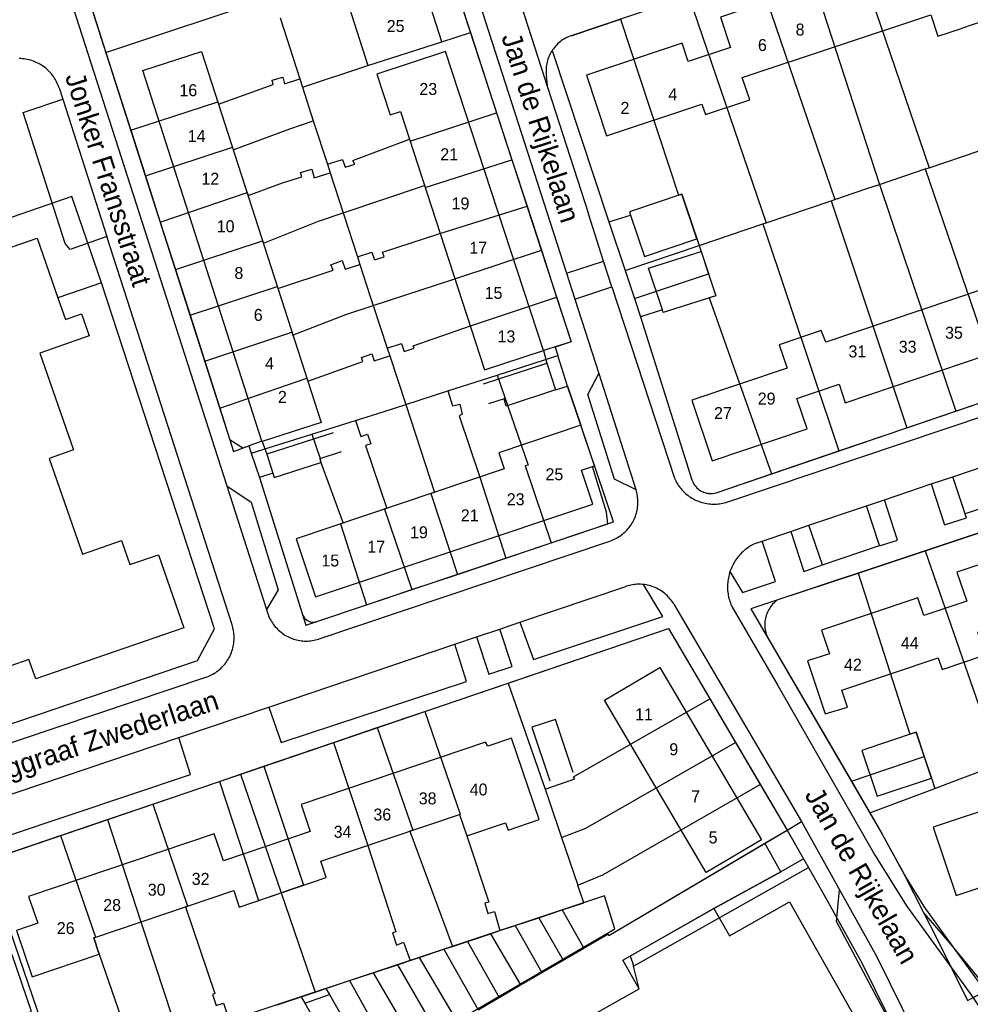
# Model space of a CAD drawing. Extents: x 123992 to 125854, y 449108 to 451911.
# Tile 163 of 175: x 125229 to 125348, y 451268 to 451392. Entities that reach past the tile are written whole.
import ezdxf
from ezdxf.enums import TextEntityAlignment as Align

# ---------------------------------------------------------------- set-up
doc = ezdxf.new("R2010")
doc.units = 0
for name, color, linetype in [('DEFAULT_113', 2, 'CONTINUOUS'), ('DEFAULT_117', 3, 'CONTINUOUS'), ('DEFAULT_21', 8, 'CONTINUOUS'), ('DEFAULT_4', 1, 'CONTINUOUS'), ('DEFAULT_6', 1, 'CONTINUOUS'), ('DEFAULT_99', 9, 'CONTINUOUS')]:
    doc.layers.add(name, color=color, linetype=linetype)

msp = doc.modelspace()

# ---------------------------------------------------------------- linework, layer by layer
at = {"layer": 'DEFAULT_21'}
for points in [[(125333.422, 451401.436), (125343.097, 451373.023)], [(125327.599, 451399.469), (125336.891, 451370.928)], [(125282.939, 451398.219), (125285.627, 451389.97)], [(125321.615, 451397.447), (125331.271, 451369.025)], [(125237.175, 451396.161), (125239.957, 451387.469)], [(125239.957, 451387.469), (125260.902, 451394.457)], [(125312.987, 451394.532), (125322.674, 451366.111)], [(125261.774, 451391.786), (125264.241, 451384.165)], [(125298.258, 451389.556), (125304.45, 451391.648)], [(125304.45, 451391.648), (125311.722, 451369.567), (125312.115, 451369.699), (125314.273, 451363.263)], [(125264.585, 451383.104), (125272.78, 451385.828), (125282.059, 451388.807), (125285.627, 451389.97)], [(125285.627, 451389.97), (125288.911, 451379.889)], [(125298.258, 451389.556), (125298.07, 451389.488), (125297.885, 451389.412), (125297.704, 451389.328), (125297.526, 451389.236), (125297.352, 451389.137), (125297.183, 451389.03), (125297.019, 451388.916), (125296.86, 451388.795), (125296.706, 451388.667), (125296.557, 451388.533), (125296.415, 451388.393), (125296.278, 451388.247), (125296.149, 451388.095), (125296.025, 451387.937), (125295.909, 451387.774), (125295.866, 451387.71)], [(125239.957, 451387.469), (125243.069, 451377.744)], [(125295.866, 451387.71), (125302.975, 451366.248), (125305.023, 451360.127)], [(125243.069, 451377.744), (125253.988, 451381.257), (125254.075, 451380.987), (125260.915, 451383.436), (125260.797, 451383.972), (125262.108, 451384.385), (125262.344, 451383.551), (125264.241, 451384.165)], [(125264.241, 451384.165), (125264.585, 451383.104)], [(125264.585, 451383.104), (125265.943, 451378.908)], [(125267.709, 451373.453), (125269.589, 451374.061), (125269.944, 451373.107), (125271.135, 451373.461), (125270.898, 451373.938), (125278.007, 451376.614), (125278.098, 451376.334), (125288.911, 451379.889)], [(125288.911, 451379.889), (125290.828, 451374.008)], [(125244.912, 451371.986), (125255.804, 451375.615), (125255.918, 451375.263), (125262.988, 451377.892), (125265.943, 451378.908)], [(125265.943, 451378.908), (125267.709, 451373.453)], [(125243.069, 451377.744), (125244.912, 451371.986)], [(125343.097, 451373.023), (125355.389, 451377.173)], [(125267.709, 451373.453), (125268.053, 451372.39)], [(125269.679, 451367.367), (125279.896, 451370.809), (125279.978, 451370.554), (125290.828, 451374.008)], [(125290.828, 451374.008), (125292.72, 451368.201)], [(125246.765, 451366.199), (125257.637, 451369.923), (125257.763, 451369.528), (125262.081, 451371.106), (125264.524, 451371.873), (125264.346, 451372.409), (125265.776, 451372.822), (125266.071, 451371.749), (125268.053, 451372.39)], [(125268.053, 451372.39), (125269.679, 451367.367)], [(125336.891, 451370.928), (125342.623, 451372.863)], [(125342.623, 451372.863), (125343.097, 451373.023)], [(125342.623, 451372.863), (125352.311, 451344.519)], [(125244.912, 451371.986), (125246.765, 451366.199)], [(125331.271, 451369.025), (125335.191, 451370.354), (125336.891, 451370.928)], [(125336.891, 451370.928), (125346.452, 451342.521)], [(125253.561, 451315.257), (125239.406, 451358.589), (125235.703, 451369.397), (125193.223, 451354.694), (125196.823, 451344.065), (125211.057, 451300.712), (125214.686, 451299.09), (125217.83, 451299.851), (125251.415, 451311.254), (125253.561, 451315.257)], [(125322.674, 451366.111), (125330.845, 451368.881)], [(125330.845, 451368.881), (125331.271, 451369.025)], [(125330.845, 451368.881), (125340.329, 451340.434)], [(125248.663, 451360.267), (125259.584, 451363.874), (125259.683, 451363.565), (125266.596, 451366.328), (125269.679, 451367.367)], [(125269.679, 451367.367), (125271.462, 451361.857)], [(125271.462, 451361.857), (125273.257, 451362.438), (125273.612, 451361.484), (125274.803, 451361.838), (125274.626, 451362.434), (125281.656, 451364.736), (125292.72, 451368.201)], [(125292.72, 451368.201), (125294.515, 451362.692)], [(125246.765, 451366.199), (125248.663, 451360.267)], [(125314.273, 451363.263), (125322.256, 451365.969)], [(125322.256, 451365.969), (125322.674, 451366.111)], [(125322.256, 451365.969), (125331.791, 451337.523)], [(125273.441, 451355.761), (125283.566, 451359.06), (125294.515, 451362.692)], [(125294.515, 451362.692), (125296.435, 451356.798)], [(125305.023, 451360.127), (125314.273, 451363.263)], [(125314.273, 451363.263), (125314.521, 451362.525), (125315.46, 451359.726)], [(125250.495, 451354.544), (125261.425, 451358.154), (125261.511, 451357.888), (125268.43, 451360.189), (125268.133, 451360.845), (125269.563, 451361.377), (125269.918, 451360.304), (125271.771, 451360.904)], [(125271.462, 451361.857), (125271.771, 451360.904)], [(125248.663, 451360.267), (125250.495, 451354.544)], [(125271.771, 451360.904), (125273.067, 451356.9), (125273.441, 451355.761)], [(125305.023, 451360.127), (125306.197, 451356.622)], [(125306.197, 451356.622), (125315.46, 451359.726)], [(125315.46, 451359.726), (125316.384, 451356.971), (125315.56, 451356.707), (125323.34, 451334.642)], [(125275.201, 451350.407), (125276.984, 451350.993), (125277.34, 451349.98), (125278.591, 451350.393), (125278.472, 451350.691), (125285.624, 451353.197), (125296.435, 451356.798)], [(125296.435, 451356.798), (125298.262, 451351.19)], [(125306.197, 451356.622), (125306.956, 451354.353), (125313.383, 451333.929)], [(125252.346, 451348.759), (125263.241, 451352.425), (125263.353, 451352.046), (125270.026, 451354.646), (125273.441, 451355.761)], [(125273.441, 451355.761), (125275.201, 451350.407)], [(125250.495, 451354.544), (125252.346, 451348.759)], [(125298.262, 451351.19), (125296.239, 451350.55), (125296.572, 451349.496)], [(125275.201, 451350.407), (125275.52, 451349.436)], [(125252.346, 451348.759), (125254.221, 451342.901)], [(125254.221, 451342.901), (125265.129, 451346.647), (125265.255, 451346.256), (125272.157, 451348.745), (125271.98, 451349.222), (125273.29, 451349.694), (125273.586, 451348.8), (125275.52, 451349.436)], [(125275.52, 451349.436), (125277.525, 451343.337)], [(125288.984, 451347.043), (125296.572, 451349.496)], [(125295.746, 451326.016), (125303.549, 451328.642), (125299.466, 451340.765), (125297.787, 451345.657), (125296.572, 451349.496)], [(125282.795, 451345.041), (125288.984, 451347.043)], [(125288.984, 451347.043), (125292.85, 451335.761), (125292.493, 451335.643), (125295.746, 451326.016)], [(125277.525, 451343.337), (125282.795, 451345.041)], [(125282.795, 451345.041), (125283.399, 451343.173), (125284.292, 451343.409), (125284.587, 451342.158), (125284.23, 451341.92), (125286.82, 451334.244), (125290.066, 451324.105)], [(125346.452, 451342.521), (125352.311, 451344.519)], [(125254.221, 451342.901), (125255.958, 451337.472), (125257.867, 451338.164), (125258.174, 451337.253)], [(125271.246, 451341.343), (125274.705, 451342.425), (125277.525, 451343.337)], [(125277.525, 451343.337), (125281.14, 451332.339), (125280.685, 451332.186), (125284.005, 451322.066)], [(125340.329, 451340.434), (125346.452, 451342.521)], [(125265.749, 451339.623), (125271.246, 451341.343)], [(125271.246, 451341.343), (125271.9, 451339.337), (125272.734, 451339.632), (125273.149, 451338.44), (125272.493, 451338.203), (125275.136, 451330.325), (125274.878, 451330.238), (125278.307, 451320.149)], [(125331.791, 451337.523), (125340.329, 451340.434)], [(125258.174, 451337.253), (125265.749, 451339.623)], [(125265.749, 451339.623), (125266.814, 451336.59), (125266.886, 451336.079), (125269.67, 451328.491), (125269.365, 451328.389), (125272.617, 451318.234)], [(125323.34, 451334.642), (125331.791, 451337.523)], [(125258.174, 451337.253), (125259.202, 451334.206), (125265.025, 451315.71), (125266.392, 451316.14), (125272.617, 451318.234)], [(125313.383, 451333.929), (125313.451, 451333.741), (125313.533, 451333.559), (125313.63, 451333.384), (125313.741, 451333.217), (125313.865, 451333.06), (125314.001, 451332.914), (125314.148, 451332.779), (125314.306, 451332.656), (125314.473, 451332.546), (125314.649, 451332.451), (125314.831, 451332.369), (125315.02, 451332.303), (125315.213, 451332.252), (125315.41, 451332.217), (125315.609, 451332.198), (125315.809, 451332.195), (125316.009, 451332.208), (125316.206, 451332.237), (125316.401, 451332.282), (125316.548, 451332.327)], [(125316.548, 451332.327), (125323.34, 451334.642)], [(125342.609, 451325.005), (125345.355, 451325.916), (125351.242, 451327.883)], [(125290.066, 451324.105), (125295.746, 451326.016)], [(125284.005, 451322.066), (125290.066, 451324.105)], [(125334.204, 451322.215), (125342.609, 451325.005)], [(125342.609, 451325.005), (125351.872, 451298.278)], [(125278.307, 451320.149), (125284.005, 451322.066)], [(125324.08, 451318.854), (125334.204, 451322.215)], [(125334.204, 451322.215), (125340.689, 451302.021), (125341.473, 451302.283), (125342.489, 451299.24)], [(125272.617, 451318.234), (125278.307, 451320.149)], [(125324.08, 451318.854), (125323.922, 451318.731), (125323.771, 451318.6), (125323.627, 451318.461), (125323.49, 451318.316), (125323.361, 451318.163), (125323.24, 451318.004), (125323.127, 451317.838), (125323.023, 451317.668), (125322.928, 451317.492), (125322.842, 451317.311), (125322.766, 451317.126), (125322.699, 451316.938), (125322.642, 451316.746), (125322.595, 451316.552), (125322.558, 451316.355), (125322.532, 451316.157), (125322.515, 451315.958), (125322.509, 451315.758), (125322.513, 451315.558), (125322.527, 451315.358), (125322.552, 451315.16), (125322.587, 451314.963), (125322.632, 451314.768), (125322.687, 451314.576), (125322.752, 451314.387), (125322.781, 451314.311)], [(125290.354, 451308.438), (125310.459, 451315.282), (125315.631, 451306.481)], [(125322.781, 451314.311), (125333.364, 451296.164)], [(125279.919, 451304.886), (125290.354, 451308.438)], [(125290.354, 451308.438), (125294.986, 451295.147)], [(125294.986, 451295.147), (125298.725, 451296.441), (125298.547, 451296.68), (125315.631, 451306.481)], [(125315.631, 451306.481), (125318.854, 451300.995)], [(125273.961, 451302.858), (125279.919, 451304.886)], [(125279.919, 451304.886), (125284.333, 451292.021), (125284.253, 451291.99), (125285.165, 451289.293), (125287.918, 451280.99), (125287.441, 451280.872), (125287.796, 451279.561), (125288.63, 451279.797), (125289.333, 451277.423)], [(125268.473, 451300.99), (125273.961, 451302.858)], [(125273.961, 451302.858), (125278.395, 451290.009), (125278.031, 451289.886), (125283.367, 451275.438)], [(125259.728, 451298.013), (125268.473, 451300.99)], [(125268.473, 451300.99), (125272.755, 451288.102), (125276.3, 451277.273), (125275.883, 451277.155), (125276.357, 451275.605), (125277.25, 451275.96), (125278.062, 451273.672)], [(125297.062, 451289.098), (125300.082, 451290.244), (125318.854, 451300.995)], [(125318.854, 451300.995), (125321.947, 451295.731)], [(125333.364, 451296.164), (125342.489, 451299.24)], [(125342.489, 451299.24), (125343.394, 451296.529), (125343.809, 451295.244)], [(125256.801, 451297.017), (125259.728, 451298.013)], [(125259.728, 451298.013), (125264.728, 451283.101), (125261.9, 451282.144)], [(125343.809, 451295.244), (125345.996, 451296.064), (125351.872, 451298.278)], [(125254.178, 451296.124), (125256.801, 451297.017)], [(125256.801, 451297.017), (125261.9, 451282.144)], [(125245.819, 451293.279), (125254.178, 451296.124)], [(125254.178, 451296.124), (125259.086, 451281.193), (125261.9, 451282.144)], [(125299.102, 451283.128), (125302.213, 451284.402), (125321.947, 451295.731)], [(125321.947, 451295.731), (125325.302, 451290.022)], [(125333.364, 451296.164), (125335.676, 451292.199)], [(125294.986, 451295.147), (125295.445, 451293.831), (125297.062, 451289.098)], [(125335.676, 451292.199), (125343.809, 451295.244)], [(125240.154, 451291.351), (125245.819, 451293.279)], [(125245.819, 451293.279), (125250.162, 451280.486), (125249.919, 451280.404), (125253.601, 451269.539), (125253.303, 451269.42), (125253.777, 451268.049), (125254.671, 451268.344), (125255.453, 451266.138)], [(125335.676, 451292.199), (125337.24, 451289.517), (125339.956, 451284.532), (125342.443, 451279.604)], [(125234.285, 451289.353), (125240.154, 451291.351)], [(125240.154, 451291.351), (125244.331, 451278.515), (125247.468, 451269.021), (125249.111, 451263.97)], [(125299.853, 451275.235), (125302.87, 451276.992), (125302.991, 451276.82), (125325.302, 451290.022)], [(125325.302, 451290.022), (125327.367, 451286.409)], [(125224.917, 451286.164), (125234.285, 451289.353)], [(125234.285, 451289.353), (125238.663, 451276.598), (125238.438, 451276.522), (125239.129, 451274.478), (125243.397, 451262.016)], [(125297.062, 451289.098), (125299.102, 451283.128)], [(125224.917, 451286.164), (125234.278, 451258.899)], [(125327.367, 451286.409), (125324.504, 451284.77), (125316.146, 451280.18), (125305.631, 451274.233), (125305.942, 451273.434), (125306.059, 451272.961)], [(125327.367, 451286.409), (125327.985, 451285.328)], [(125306.059, 451272.961), (125327.985, 451285.328)], [(125327.985, 451285.328), (125330.141, 451281.553), (125334.729, 451273.304), (125339.37, 451263.918)], [(125261.9, 451282.144), (125266.162, 451269.712)], [(125297.143, 451280.022), (125299.855, 451280.924), (125299.102, 451283.128)], [(125294.202, 451279.043), (125297.143, 451280.022)], [(125297.143, 451280.022), (125299.853, 451275.235)], [(125342.443, 451279.604), (125344.052, 451276.418), (125347.906, 451268.665), (125350.493, 451269.993)], [(125342.443, 451279.604), (125345.599, 451275.937), (125350.493, 451269.993)], [(125291.224, 451278.052), (125294.202, 451279.043)], [(125294.202, 451279.043), (125297.27, 451273.732)], [(125288.136, 451277.024), (125289.333, 451277.423)], [(125289.333, 451277.423), (125291.224, 451278.052)], [(125291.224, 451278.052), (125294.558, 451272.153)], [(125283.367, 451275.438), (125285.245, 451276.062)], [(125285.245, 451276.062), (125288.136, 451277.024)], [(125285.245, 451276.062), (125289.248, 451269.061)], [(125288.136, 451277.024), (125291.908, 451270.61)], [(125279.223, 451274.058), (125282.292, 451275.08)], [(125282.292, 451275.08), (125283.367, 451275.438)], [(125282.292, 451275.08), (125286.587, 451267.512)], [(125297.27, 451273.732), (125299.853, 451275.235)], [(125276.494, 451273.15), (125278.062, 451273.672)], [(125278.062, 451273.672), (125279.223, 451274.058)], [(125279.223, 451274.058), (125283.98, 451265.994)], [(125294.558, 451272.153), (125297.27, 451273.732)], [(125270.491, 451271.152), (125273.447, 451272.136)], [(125273.447, 451272.136), (125276.494, 451273.15)], [(125273.447, 451272.136), (125278.779, 451262.966)], [(125276.494, 451273.15), (125281.444, 451264.518)], [(125291.908, 451270.61), (125294.558, 451272.153)], [(125299.808, 451266.218), (125306.76, 451270.134), (125306.059, 451272.961)], [(125267.533, 451270.168), (125270.491, 451271.152)], [(125270.491, 451271.152), (125275.959, 451261.324)], [(125264.415, 451269.13), (125266.162, 451269.712)], [(125266.162, 451269.712), (125267.533, 451270.168)], [(125267.533, 451270.168), (125267.964, 451269.409)], [(125289.248, 451269.061), (125291.908, 451270.61)], [(125261.43, 451268.137), (125264.415, 451269.13)], [(125264.415, 451269.13), (125264.87, 451268.338)], [(125264.87, 451268.338), (125267.964, 451269.409)], [(125267.964, 451269.409), (125273.4, 451259.834)], [(125286.587, 451267.512), (125289.248, 451269.061)], [(125264.87, 451268.338), (125270.674, 451258.247)]]:
    msp.add_lwpolyline(points, dxfattribs=at)
at = {"layer": 'DEFAULT_4'}
for points in [[(125266.292, 451437.922), (125266.255, 451438.036), (125256.02, 451434.75), (125256.927, 451431.926), (125259.946, 451432.895), (125272.072, 451395.123), (125270.008, 451394.461), (125272.78, 451385.828), (125282.059, 451388.807), (125266.292, 451437.922)], [(125345.03, 451396.924), (125342.038, 451396.033), (125340.784, 451399.811), (125316.969, 451391.905), (125318.237, 451388.084), (125312.929, 451386.323), (125312.167, 451388.616), (125300.156, 451384.629), (125302.684, 451377.012), (125314.644, 451380.983), (125315.075, 451379.681), (125320.621, 451381.522), (125319.687, 451384.337), (125343.317, 451392.182), (125344.207, 451389.502), (125347.168, 451390.485)], [(125345.03, 451396.924), (125347.818, 451397.754), (125349.977, 451391.417), (125347.168, 451390.485)], [(125259.514, 451338.761), (125244.564, 451385.202), (125251.952, 451387.581), (125266.923, 451341.075), (125259.535, 451338.697)], [(125294.787, 451350.101), (125282.516, 451387.564), (125273.884, 451384.736), (125275.557, 451379.627), (125276.886, 451380.062), (125287.413, 451347.695), (125294.787, 451350.101)], [(125224.181, 451361.715), (125231.355, 451364.195)], [(125231.355, 451364.195), (125233.941, 451356.724)], [(125360.839, 451353.775), (125358.779, 451359.888), (125356.978, 451359.399), (125356.254, 451361.545), (125353.37, 451360.573), (125353.848, 451359.155), (125330.159, 451351.17), (125329.592, 451352.603), (125324.333, 451350.831), (125325.319, 451347.905), (125313.359, 451343.875), (125315.917, 451336.287), (125327.818, 451340.298), (125326.539, 451344.095), (125331.825, 451345.877), (125332.6, 451343.578), (125356.312, 451351.57), (125356.131, 451352.189), (125360.839, 451353.775)], [(125233.941, 451356.724), (125234.888, 451353.989)], [(125234.888, 451353.989), (125236.912, 451354.69), (125237.865, 451351.935), (125231.685, 451349.796)], [(125231.685, 451349.796), (125235.888, 451337.653), (125232.852, 451336.602)], [(125249.706, 451315.375), (125231.161, 451308.957), (125230.318, 451311.393), (125223.096, 451308.893), (125210.413, 451345.535), (125210.875, 451345.695)], [(125299.466, 451340.755), (125289.189, 451337.308), (125289.873, 451335.268), (125263.783, 451326.517), (125266.228, 451319.227), (125300.962, 451330.877), (125299.536, 451335.127), (125300.906, 451335.587)], [(125300.906, 451335.587), (125301.181, 451335.679), (125299.466, 451340.755)], [(125232.852, 451336.602), (125237.006, 451324.598), (125241.913, 451326.297), (125242.956, 451323.283), (125246.54, 451324.523), (125249.706, 451315.375)], [(125370.699, 451318.893), (125368.475, 451325.533), (125365.635, 451324.582), (125364.385, 451328.312), (125346.586, 451322.348), (125347.809, 451318.698), (125342.43, 451316.895), (125341.686, 451319.116), (125329.624, 451315.074), (125330.612, 451312.125), (125327.873, 451311.208), (125330.088, 451304.597), (125332.876, 451305.42), (125332.161, 451307.554), (125344.237, 451311.6), (125344.722, 451310.152), (125350.184, 451311.982), (125349.226, 451314.841), (125366.911, 451320.767), (125367.858, 451317.941), (125370.699, 451318.893)], [(125322.091, 451288.799), (125315.148, 451284.709), (125302.424, 451306.311), (125309.368, 451310.401), (125322.091, 451288.799)], [(125294.23, 451291.332), (125290.78, 451301.534), (125287.804, 451300.528), (125287.533, 451301.036), (125264.403, 451293.215), (125265.548, 451289.829), (125254.683, 451286.155), (125253.528, 451289.57), (125230.275, 451281.707), (125231.414, 451278.339), (125228.756, 451277.44), (125230.719, 451271.634), (125239.129, 451274.478), (125238.438, 451276.522), (125255.972, 451282.451), (125256.673, 451280.377), (125267.562, 451284.059), (125266.868, 451286.111), (125284.253, 451291.99), (125285.165, 451289.293), (125290.038, 451290.941), (125290.35, 451290.02), (125294.23, 451291.332)], [(125360.34, 451295.736), (125358.725, 451300.56), (125350.866, 451297.929), (125352.412, 451293.31), (125343.62, 451290.367), (125346.477, 451281.833), (125357.166, 451285.412), (125354.378, 451293.74), (125360.34, 451295.736)], [(125316.146, 451280.18), (125318.081, 451276.759), (125325.614, 451281.019), (125333.99, 451266.213), (125332.869, 451265.579), (125335.145, 451261.555), (125336.504, 451262.395)], [(125299.815, 451266.205), (125306.76, 451270.134), (125304.73, 451273.723), (125316.146, 451280.18)], [(125217.78, 451255.209), (125214.273, 451265.621), (125216.734, 451266.45), (125216.095, 451268.045), (125223.331, 451270.482), (125223.851, 451268.938), (125226.381, 451269.664), (125227.538, 451266.23), (125230.63, 451267.272), (125228.226, 451274.407), (125225.158, 451273.373), (125223.163, 451279.297), (125210.933, 451275.178), (125212.905, 451269.324), (125206.77, 451267.258), (125204.785, 451273.151), (125192.642, 451269.061), (125194.675, 451263.025), (125191.524, 451261.964)]]:
    msp.add_lwpolyline(points, dxfattribs=at)
at = {"layer": 'DEFAULT_6'}
for points in [[(125305.702, 451367.09), (125307.445, 451361.892), (125313.996, 451364.089), (125312.115, 451369.699), (125305.564, 451367.501), (125305.702, 451367.09)], [(125309.691, 451355.196), (125307.949, 451360.424), (125314.521, 451362.525), (125316.384, 451356.971), (125309.801, 451354.866), (125309.691, 451355.196)], [(125287.268, 451345.923), (125295.207, 451348.509)], [(125295.207, 451348.509), (125296.289, 451345.188)], [(125296.289, 451345.188), (125290.112, 451343.158), (125289.86, 451344.071), (125287.907, 451343.435)], [(125268.424, 451339.799), (125260.103, 451337.106)], [(125260.103, 451337.106), (125260.863, 451334.756)], [(125260.863, 451334.756), (125261.046, 451334.19), (125266.886, 451336.079), (125266.814, 451336.59), (125269.464, 451337.447)], [(125298.515, 451297.227), (125296.278, 451303.892), (125293.338, 451302.905), (125295.591, 451296.193)], [(125343.394, 451296.529), (125341.473, 451302.283), (125334.66, 451300.007), (125336.582, 451294.253), (125343.394, 451296.529)], [(125302.801, 451277.09), (125303.736, 451277.635), (125302.423, 451281.779), (125256.622, 451266.537), (125256.887, 451265.68)], [(125262.093, 451253.391), (125302.801, 451277.09)]]:
    msp.add_lwpolyline(points, dxfattribs=at)
at = {"layer": 'DEFAULT_99'}
for points in [[(125267.892, 451438.391), (125269.68, 451438.915), (125298.262, 451351.19), (125294.787, 451350.101)], [(125274.569, 451431.523), (125297.652, 451359.794)], [(125259.514, 451338.761), (125257.127, 451337.896), (125255.513, 451338.865), (125228.411, 451423.544), (125229.427, 451426.055)], [(125225.974, 451423.74), (125255.1, 451333.137)], [(125286.579, 451410.093), (125295.348, 451382.976)], [(125341.6, 451404.199), (125298.258, 451389.556)], [(125298.258, 451389.556), (125298.07, 451389.488), (125297.885, 451389.412), (125297.704, 451389.328), (125297.526, 451389.236), (125297.352, 451389.137), (125297.183, 451389.03), (125297.019, 451388.916), (125296.86, 451388.795), (125296.706, 451388.667), (125296.557, 451388.533), (125296.415, 451388.393), (125296.278, 451388.247), (125296.149, 451388.095), (125296.025, 451387.937), (125295.909, 451387.774), (125295.866, 451387.71)], [(125295.866, 451387.71), (125295.76, 451387.54), (125295.661, 451387.367), (125295.57, 451387.189), (125295.487, 451387.007), (125295.411, 451386.822), (125295.344, 451386.633), (125295.284, 451386.442), (125295.233, 451386.249), (125295.19, 451386.054), (125295.156, 451385.857), (125295.13, 451385.658), (125295.113, 451385.459), (125295.105, 451385.259), (125295.105, 451385.059), (125295.113, 451384.859), (125295.13, 451384.66), (125295.156, 451384.462), (125295.166, 451384.399)], [(125295.866, 451387.71), (125302.975, 451366.248), (125305.702, 451367.09)], [(125234.081, 451383.033), (125234.016, 451383.222), (125233.944, 451383.409), (125233.865, 451383.592), (125233.779, 451383.773), (125233.686, 451383.95), (125233.587, 451384.124), (125233.481, 451384.293), (125233.369, 451384.459), (125233.251, 451384.62), (125233.126, 451384.777), (125232.996, 451384.928), (125232.86, 451385.075), (125232.719, 451385.217), (125232.572, 451385.353), (125232.42, 451385.483), (125232.264, 451385.608), (125232.103, 451385.726), (125231.937, 451385.838), (125231.768, 451385.944), (125231.594, 451386.044), (125231.417, 451386.137), (125231.236, 451386.223), (125231.053, 451386.302), (125230.866, 451386.374), (125230.677, 451386.439), (125230.486, 451386.497), (125230.292, 451386.547), (125230.097, 451386.59), (125229.9, 451386.626), (125229.702, 451386.654), (125229.503, 451386.675), (125229.304, 451386.688), (125229.104, 451386.694)], [(125295.348, 451382.976), (125295.166, 451384.399)], [(125234.081, 451383.033), (125234.541, 451381.603)], [(125295.348, 451382.976), (125300.43, 451367.26)], [(125240.085, 451364.395), (125235.474, 451362.789), (125234.839, 451363.514), (125229.588, 451379.932), (125234.541, 451381.603)], [(125234.541, 451381.603), (125240.085, 451364.395)], [(125302.3, 451361.33), (125300.43, 451367.26)], [(125255.767, 451315.72), (125240.085, 451364.395)], [(125297.652, 451359.794), (125302.3, 451361.33)], [(125303.35, 451358.08), (125302.3, 451361.33)], [(125297.652, 451359.794), (125298.699, 451356.54)], [(125253.561, 451315.257), (125239.406, 451358.589), (125233.94, 451356.724)], [(125298.699, 451356.54), (125303.35, 451358.08)], [(125303.35, 451358.08), (125311.19, 451334.13)], [(125298.699, 451356.54), (125301.699, 451347.217)], [(125309.691, 451355.196), (125306.956, 451354.353), (125313.383, 451333.929)], [(125294.787, 451350.101), (125295.207, 451348.509)], [(125209.897, 451348.523), (125196.823, 451344.065), (125211.057, 451300.712), (125214.686, 451299.09), (125217.83, 451299.851), (125251.415, 451311.254), (125253.561, 451315.257)], [(125306.389, 451332.641), (125303.67, 451333.991), (125300.339, 451344.603), (125301.699, 451347.217)], [(125301.699, 451347.217), (125306.368, 451332.708)], [(125316.548, 451332.327), (125357.83, 451346.4)], [(125296.289, 451345.188), (125297.787, 451345.657), (125299.466, 451340.755)], [(125317.892, 451331.164), (125356.061, 451343.978)], [(125259.535, 451338.697), (125260.103, 451337.106)], [(125346.069, 451334.303), (125358, 451338.32)], [(125266.392, 451316.14), (125302.833, 451328.401), (125302.682, 451329.841), (125300.906, 451335.587)], [(125260.863, 451334.756), (125259.202, 451334.206), (125264.604, 451317.047)], [(125311.19, 451334.13), (125311.271, 451333.947), (125311.36, 451333.768), (125311.454, 451333.592), (125311.556, 451333.419), (125311.663, 451333.251), (125311.777, 451333.086), (125311.897, 451332.926), (125312.023, 451332.771), (125312.155, 451332.62), (125312.292, 451332.475), (125312.434, 451332.334), (125312.582, 451332.199), (125312.734, 451332.07), (125312.892, 451331.946), (125313.053, 451331.829), (125313.219, 451331.717), (125313.389, 451331.612), (125313.563, 451331.513), (125313.741, 451331.421), (125313.921, 451331.336), (125314.105, 451331.257), (125314.292, 451331.185), (125314.481, 451331.12), (125314.673, 451331.062), (125314.866, 451331.012), (125315.061, 451330.969), (125315.258, 451330.933), (125315.456, 451330.904), (125315.655, 451330.883), (125315.854, 451330.869), (125316.054, 451330.863), (125316.254, 451330.864), (125316.454, 451330.873), (125316.653, 451330.889), (125316.852, 451330.913), (125317.05, 451330.944), (125317.246, 451330.982), (125317.441, 451331.028), (125317.633, 451331.081), (125317.824, 451331.141), (125317.892, 451331.164)], [(125313.383, 451333.929), (125313.451, 451333.741), (125313.533, 451333.559), (125313.631, 451333.384), (125313.741, 451333.218), (125313.865, 451333.061), (125314.001, 451332.914), (125314.149, 451332.779), (125314.307, 451332.657), (125314.474, 451332.547), (125314.65, 451332.451), (125314.832, 451332.37), (125315.021, 451332.304), (125315.214, 451332.253), (125315.411, 451332.218), (125315.61, 451332.198), (125315.81, 451332.195), (125316.009, 451332.208), (125316.207, 451332.237), (125316.402, 451332.282), (125316.548, 451332.327)], [(125343.36, 451333.389), (125346.069, 451334.303)], [(125347.621, 451329.66), (125346.069, 451334.303)], [(125255.1, 451333.137), (125258.142, 451331.095), (125261.55, 451320.124), (125260.076, 451317.658)], [(125255.1, 451333.137), (125260.076, 451317.658)], [(125303.104, 451326.238), (125303.292, 451326.306), (125303.478, 451326.38), (125303.66, 451326.462), (125303.839, 451326.551), (125304.015, 451326.647), (125304.187, 451326.749), (125304.354, 451326.858), (125304.517, 451326.974), (125304.676, 451327.096), (125304.83, 451327.224), (125304.979, 451327.357), (125305.122, 451327.497), (125305.26, 451327.641), (125305.392, 451327.791), (125305.519, 451327.946), (125305.639, 451328.106), (125305.753, 451328.271), (125305.86, 451328.439), (125305.961, 451328.612), (125306.055, 451328.788), (125306.143, 451328.968), (125306.223, 451329.152), (125306.296, 451329.338), (125306.361, 451329.527), (125306.42, 451329.718), (125306.471, 451329.911), (125306.514, 451330.107), (125306.55, 451330.303), (125306.578, 451330.501), (125306.598, 451330.7), (125306.611, 451330.9), (125306.616, 451331.1), (125306.613, 451331.3), (125306.603, 451331.499), (125306.584, 451331.699), (125306.558, 451331.897), (125306.525, 451332.094), (125306.483, 451332.29), (125306.435, 451332.484), (125306.389, 451332.641)], [(125306.389, 451332.641), (125306.379, 451332.675), (125306.368, 451332.708)], [(125365.852, 451332.763), (125345.355, 451325.916), (125320.772, 451317.756), (125337.24, 451289.517), (125340.223, 451284.042), (125342.439, 451280.432), (125346.064, 451275.373), (125350.245, 451269.651), (125357.75, 451258.484)], [(125337.496, 451331.412), (125343.36, 451333.389)], [(125343.36, 451333.389), (125345.05, 451328.27), (125347.8, 451329.15), (125347.621, 451329.66)], [(125359.579, 451333.664), (125347.621, 451329.66)], [(125335.237, 451330.65), (125337.496, 451331.412)], [(125336.89, 451325.66), (125336.992, 451325.694), (125339.16, 451326.36), (125337.496, 451331.412)], [(125328.037, 451328.221), (125335.237, 451330.65)], [(125336.89, 451325.66), (125335.237, 451330.65)], [(125325.758, 451327.453), (125328.037, 451328.221)], [(125329.74, 451323.25), (125328.037, 451328.221)], [(125322.166, 451326.242), (125325.758, 451327.453)], [(125325.758, 451327.453), (125327.39, 451322.43), (125329.74, 451323.25)], [(125266.689, 451313.971), (125303.104, 451326.238)], [(125318.152, 451322.407), (125319.7, 451319.81), (125323.86, 451321.19), (125322.166, 451326.242)], [(125321.42, 451325.99), (125321.238, 451325.906), (125321.06, 451325.817), (125320.884, 451325.721), (125320.711, 451325.62), (125320.542, 451325.513), (125320.377, 451325.4), (125320.216, 451325.282), (125320.058, 451325.159), (125319.905, 451325.03), (125319.756, 451324.897), (125319.612, 451324.758), (125319.473, 451324.615), (125319.338, 451324.467), (125319.208, 451324.315), (125319.084, 451324.158), (125318.965, 451323.998), (125318.851, 451323.833), (125318.743, 451323.665), (125318.64, 451323.493), (125318.543, 451323.318), (125318.452, 451323.14), (125318.367, 451322.959), (125318.289, 451322.775), (125318.216, 451322.589), (125318.152, 451322.407)], [(125321.42, 451325.99), (125322.166, 451326.242)], [(125329.74, 451323.25), (125336.89, 451325.66)], [(125318.152, 451322.407), (125318.092, 451322.216), (125318.038, 451322.024), (125317.991, 451321.829), (125317.95, 451321.634), (125317.915, 451321.437), (125317.888, 451321.239), (125317.867, 451321.04), (125317.852, 451320.84), (125317.844, 451320.64), (125317.843, 451320.44), (125317.849, 451320.24), (125317.861, 451320.041), (125317.88, 451319.842), (125317.906, 451319.643), (125317.938, 451319.446), (125317.977, 451319.25), (125318.022, 451319.055), (125318.074, 451318.862), (125318.132, 451318.671), (125318.197, 451318.481), (125318.267, 451318.294), (125318.344, 451318.11), (125318.38, 451318.03)], [(125291.828, 451316.067), (125293.52, 451311.39), (125309.73, 451316.785), (125307.331, 451320.793)], [(125291.828, 451316.067), (125305.115, 451320.559)], [(125307.331, 451320.793), (125307.132, 451320.812), (125306.932, 451320.824), (125306.732, 451320.827), (125306.532, 451320.823), (125306.333, 451320.81), (125306.134, 451320.79), (125305.936, 451320.762), (125305.739, 451320.727), (125305.544, 451320.683), (125305.35, 451320.632), (125305.159, 451320.574), (125305.115, 451320.559)], [(125311.134, 451318.314), (125311.029, 451318.484), (125310.918, 451318.651), (125310.8, 451318.812), (125310.676, 451318.969), (125310.546, 451319.121), (125310.411, 451319.268), (125310.269, 451319.409), (125310.122, 451319.545), (125309.97, 451319.675), (125309.813, 451319.798), (125309.651, 451319.916), (125309.484, 451320.027), (125309.314, 451320.131), (125309.139, 451320.228), (125308.961, 451320.319), (125308.779, 451320.403), (125308.594, 451320.479), (125308.407, 451320.548), (125308.216, 451320.609), (125308.024, 451320.664), (125307.829, 451320.71), (125307.633, 451320.749), (125307.436, 451320.78), (125307.331, 451320.793)], [(125311.134, 451318.314), (125327.121, 451291.097)], [(125318.38, 451318.03), (125324.148, 451308.123), (125336.264, 451286.965), (125340.26, 451280.525), (125343.371, 451276.269), (125348.265, 451269.523), (125356.085, 451257.988)], [(125260.076, 451317.658), (125260.212, 451317.236)], [(125260.212, 451317.236), (125260.277, 451317.047), (125260.349, 451316.86), (125260.429, 451316.677), (125260.516, 451316.497), (125260.61, 451316.32), (125260.71, 451316.147), (125260.818, 451315.979), (125260.932, 451315.814), (125261.052, 451315.655), (125261.179, 451315.5), (125261.311, 451315.35), (125261.449, 451315.205), (125261.593, 451315.066), (125261.742, 451314.933), (125261.896, 451314.806), (125262.056, 451314.685), (125262.219, 451314.57), (125262.387, 451314.462), (125262.56, 451314.36), (125262.736, 451314.265), (125262.916, 451314.178), (125263.099, 451314.097), (125263.285, 451314.024), (125263.473, 451313.957), (125263.665, 451313.899), (125263.858, 451313.848), (125264.053, 451313.804), (125264.25, 451313.769), (125264.448, 451313.741), (125264.647, 451313.721), (125264.847, 451313.708), (125265.046, 451313.704), (125265.246, 451313.707), (125265.446, 451313.718), (125265.645, 451313.737), (125265.843, 451313.764), (125266.04, 451313.799), (125266.236, 451313.841), (125266.429, 451313.891), (125266.621, 451313.949), (125266.689, 451313.971)], [(125264.604, 451317.047), (125264.678, 451316.861), (125264.777, 451316.688), (125264.9, 451316.53), (125265.044, 451316.392), (125265.206, 451316.275), (125265.383, 451316.182), (125265.571, 451316.116), (125265.767, 451316.077), (125265.967, 451316.066), (125266.166, 451316.084), (125266.36, 451316.13), (125266.392, 451316.14)], [(125187.677, 451273.488), (125310.459, 451315.282), (125325.302, 451290.021)], [(125252.46, 451309.169), (125252.648, 451309.236), (125252.834, 451309.311), (125253.016, 451309.392), (125253.196, 451309.481), (125253.372, 451309.576), (125253.544, 451309.678), (125253.712, 451309.787), (125253.875, 451309.901), (125254.035, 451310.022), (125254.189, 451310.149), (125254.339, 451310.282), (125254.483, 451310.421), (125254.622, 451310.565), (125254.755, 451310.714), (125254.883, 451310.868), (125255.004, 451311.027), (125255.119, 451311.19), (125255.228, 451311.358), (125255.331, 451311.53), (125255.427, 451311.705), (125255.516, 451311.884), (125255.598, 451312.066), (125255.673, 451312.252), (125255.741, 451312.44), (125255.802, 451312.63), (125255.855, 451312.823), (125255.901, 451313.018), (125255.939, 451313.214), (125255.97, 451313.412), (125255.993, 451313.61), (125256.009, 451313.81), (125256.017, 451314.01), (125256.018, 451314.21), (125256.01, 451314.409), (125255.995, 451314.609), (125255.973, 451314.808), (125255.943, 451315.005), (125255.905, 451315.202), (125255.86, 451315.396), (125255.807, 451315.589), (125255.767, 451315.72)], [(125289.313, 451315.217), (125291.828, 451316.067)], [(125283.693, 451313.317), (125286.39, 451314.228)], [(125286.39, 451314.228), (125289.313, 451315.217)], [(125286.39, 451314.228), (125287.951, 451309.567), (125290.876, 451310.508), (125289.313, 451315.217)], [(125260.389, 451305.438), (125261.904, 451300.976), (125285.146, 451308.645), (125283.693, 451313.317)], [(125260.389, 451305.438), (125283.693, 451313.317)], [(125215.543, 451296.774), (125252.46, 451309.169)], [(125249.104, 451301.623), (125260.389, 451305.438)], [(125225.966, 451293.801), (125249.104, 451301.623)], [(125225.966, 451293.801), (125227.762, 451289.357), (125250.563, 451296.97), (125249.104, 451301.623)], [(125325.302, 451290.021), (125327.121, 451291.097)], [(125327.121, 451291.097), (125331.88, 451282.541)], [(125322.51, 451288.369), (125325.302, 451290.021)], [(125302.801, 451277.09), (125302.991, 451276.82), (125322.51, 451288.369)], [(125316.146, 451280.18), (125324.504, 451284.77), (125322.51, 451288.369)], [(125344.079, 451258.543), (125340.413, 451261.856), (125331.496, 451278.552), (125331.88, 451282.541)], [(125331.88, 451282.541), (125336.5, 451274.234), (125342.953, 451261.183), (125344.079, 451258.543)]]:
    msp.add_lwpolyline(points, dxfattribs=at)

# ---------------------------------------------------------------- texts
at = {"layer": 'DEFAULT_113'}
for s, p in [('25', (125276.258, 451390.775)), ('8', (125326.933, 451390.331)), ('6', (125322.212, 451388.394)), ('16', (125250.28, 451382.726)), ('23', (125280.346, 451382.886)), ('4', (125310.983, 451382.219)), ('2', (125304.986, 451380.518)), ('14', (125251.323, 451376.996)), ('21', (125282.972, 451374.704)), ('12', (125253.04, 451371.643)), ('19', (125284.386, 451368.543)), ('10', (125254.959, 451365.684)), ('17', (125286.609, 451362.988)), ('8', (125256.616, 451359.826)), ('15', (125288.528, 451357.332)), ('6', (125259.04, 451354.573)), ('13', (125290.144, 451351.878)), ('35', (125346.216, 451352.342)), ('33', (125340.414, 451350.587)), ('31', (125334.112, 451349.997)), ('4', (125260.454, 451348.513)), ('2', (125262.07, 451344.298)), ('29', (125322.746, 451344.09)), ('27', (125317.269, 451342.27)), ('25', (125296.149, 451334.608)), ('23', (125291.301, 451331.477)), ('21', (125285.544, 451329.457)), ('19', (125279.181, 451327.336)), ('17', (125273.828, 451325.518)), ('15', (125268.07, 451323.801)), ('44', (125340.683, 451313.464)), ('42', (125333.558, 451310.744)), ('11', (125307.375, 451304.523)), ('9', (125311.111, 451300.145)), ('40', (125286.65, 451295.102)), ('38', (125280.268, 451293.992)), ('7', (125313.859, 451294.267)), ('36', (125274.588, 451291.97)), ('34', (125269.613, 451289.807)), ('5', (125316.038, 451289.101)), ('32', (125251.826, 451283.904)), ('30', (125246.318, 451282.551)), ('28', (125240.735, 451280.626)), ('26', (125234.916, 451277.74))]:
    msp.add_text(s, height=1.5, dxfattribs=at).set_placement(p, align=Align.MIDDLE_CENTER)
at = {"layer": 'DEFAULT_117'}
for s, rotation, p in [('Jan de Rijkelaan', 287.81889, (125294.448, 451378.057)), ('Jonker Fransstraat', 287.87342, (125240.277, 451371.582)), ('Burggraaf Zwederlaan', 18.41683, (125238.226, 451301.212)), ('Jan de Rijkelaan', 299.79462, (125334.67, 451284.337))]:
    msp.add_text(s, height=2.5, rotation=rotation, dxfattribs=at).set_placement(p, align=Align.MIDDLE_CENTER)

doc.saveas('drawing.dxf')
